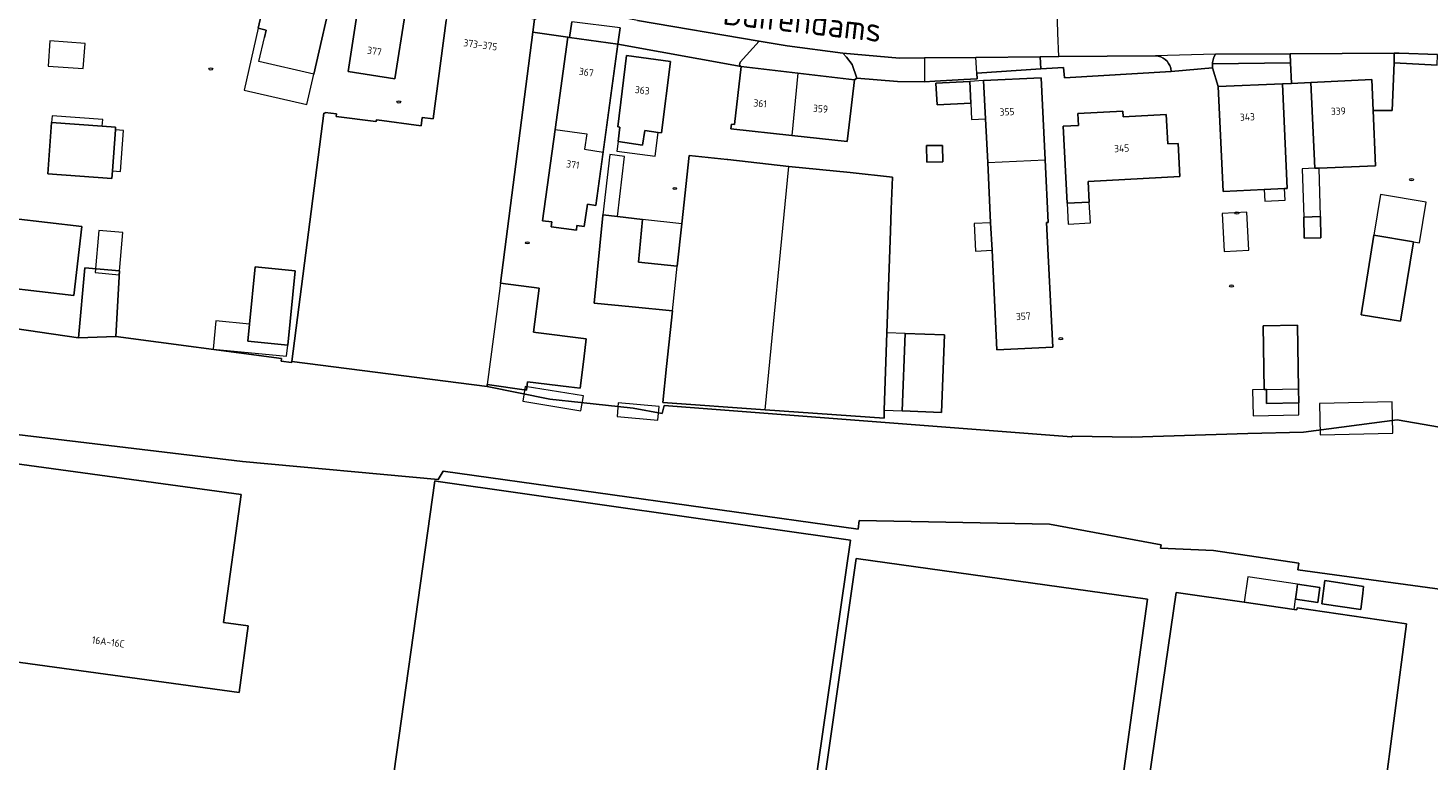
# Model space of a CAD drawing. Header units: metres. Extents: x 92650 to 117222, y 425801 to 461092.
# Tile 97 of 146: x 115553 to 115727, y 426360 to 426452. Entities that reach past the tile are written whole.
import ezdxf
from ezdxf.enums import TextEntityAlignment as Align

# ---------------------------------------------------------------- set-up
doc = ezdxf.new("R2010")
doc.units = ezdxf.units.M
doc.layers.get('0').update_dxf_attribs({"color": 253, "linetype": 'CONTINUOUS', "lineweight": 15})
for name, color, linetype, lineweight in [('B-WE-IE-MEUBILAIR-S', 253, 'CONTINUOUS', 15), ('B-WE-KW-KUNSTWERK_STEIGER-GV', 253, 'CONTINUOUS', 15), ('B-WE-OG-BEBOUWING-GV', 253, 'CONTINUOUS', 15), ('B-WE-OG-BEBOUWING-T18', 253, 'CONTINUOUS', 15), ('B-WE-OG-BEBOUWING_LUIFEL-GV', 253, 'CONTINUOUS', 15), ('B-WE-OG-BEBOUWING_OVERBOUWING-GV', 253, 'CONTINUOUS', 15), ('B-WE-OG-TERREIN_ERF-GV', 253, 'CONTINUOUS', 15), ('B-WE-OG-TOPOGRAFIE-T18', 7, 'CONTINUOUS', 15), ('B-WE-OG-WATER-GV', 253, 'CONTINUOUS', 15), ('B-WE-OG-WATER_SLOOT-GV', 253, 'CONTINUOUS', 15), ('B-WE-VH-GESLOTENVERHARDING_ASFALT-GV', 253, 'CONTINUOUS', 15), ('B-WE-VH-HALFVERHARDING_GRIND-GV', 253, 'CONTINUOUS', 15), ('B-WE-VH-OPENVERHARDING_BETONSTRAATSTEEN-GV', 253, 'CONTINUOUS', 15), ('B-WE-VH-OPENVERHARDING_SIERBESTRATING-GV', 253, 'CONTINUOUS', 15), ('B-WE-VH-OPENVERHARDING_STRAATBAKSTEEN-GV', 253, 'CONTINUOUS', 15), ('B-WE-VH-OPENVERHARDING_TEGEL-GV', 253, 'CONTINUOUS', 15)]:
    doc.layers.add(name, color=color, linetype=linetype, lineweight=lineweight)
doc.styles.add('NLCS-ISO', font='NLCS-ISO.ttf')
doc.styles.add('NLCS-ISO-M200-T18', font='NLCS-ISO.ttf', dxfattribs={"height": 0.36})

# ---------------------------------------------------------------- blocks, each defined once
blk = doc.blocks.new('SIE-MEUBILAIR_PUT_RIOOLPUT-SO')
blk.add_ellipse((0, 0), major_axis=(1.25, 0), ratio=0.54)
at = {"style": 'NLCS-ISO'}
blk.add_text('ri', height=0.75, dxfattribs=at).set_placement((-0.04, 0.07), align=Align.MIDDLE_CENTER)

msp = doc.modelspace()

# ---------------------------------------------------------------- linework, layer by layer
at = {"layer": 'B-WE-KW-KUNSTWERK_STEIGER-GV', "transparency": 33554687, "flags": 128}
for points in [[(115622.075, 426403.949), (115622.383, 426405.809), (115615.178, 426407), (115614.87, 426405.14)], [(115626.711, 426404.952), (115626.564, 426403.251), (115631.639, 426402.812), (115631.786, 426404.513)], [(115722.918, 426401.188), (115722.837, 426405.078), (115713.816, 426404.89), (115713.897, 426400.999)]]:
    msp.add_lwpolyline(points, close=True, dxfattribs=at)
at = {"layer": 'B-WE-OG-BEBOUWING-GV', "transparency": 33554687, "flags": 128}
for points in [[(115588.898, 426445.772), (115591.36, 426456.501), (115583.583, 426458.285), (115582.011, 426451.466), (115582.021, 426451.464), (115582.982, 426451.243), (115582.775, 426450.34)], [(115612.088, 426419.828), (115616.122, 426450.988), (115616.328, 426452.578), (115605.535, 426453.975), (115605.335, 426452.428), (115603.754, 426440.209), (115602.385, 426440.386), (115602.254, 426439.37), (115596.732, 426440.085), (115596.627, 426439.885), (115591.686, 426440.524), (115591.726, 426440.829), (115590.333, 426441.01), (115590.321, 426440.915), (115590.156, 426440.936), (115586.166, 426410.106), (115610.425, 426406.966), (115610.459, 426407.23)], [(115582.021, 426451.464), (115580.27, 426443.781), (115588.036, 426442.011), (115588.898, 426445.772), (115582.086, 426447.332), (115582.775, 426450.34)], [(115649.01, 426445.899), (115641.98, 426446.719), (115641.138, 426439.499), (115640.78, 426439.54), (115640.711, 426438.958), (115648.263, 426438.163)], [(115618.87, 426438.888), (115617.305, 426427.571), (115618.463, 426427.411), (115618.38, 426426.815), (115621.513, 426426.382), (115621.595, 426426.973), (115622.5, 426426.848), (115622.881, 426429.605), (115623.914, 426429.462), (115624.831, 426436.09)], [(115633.463, 426416.389), (115632.726, 426409.463), (115632.249, 426404.983), (115644.97, 426404.08), (115647.888, 426434.29), (115640.307, 426435.164), (115640.261, 426435.169), (115635.516, 426435.674), (115634.61, 426427.164), (115634.054, 426421.943)], [(115644.97, 426404.08), (115659.72, 426403.03), (115659.755, 426404.04), (115660.087, 426413.658), (115660.523, 426426.28), (115660.618, 426429.012), (115660.756, 426432.987), (115655.513, 426433.546), (115647.888, 426434.29)], [(115672.597, 426434.791), (115672.966, 426427.309), (115673.135, 426423.894), (115673.745, 426411.539), (115680.681, 426411.881), (115679.918, 426427.348), (115680.032, 426427.354), (115680.119, 426427.358), (115679.735, 426435.144)], [(115707.209, 426406.602), (115707.24, 426404.872), (115711.226, 426404.936), (115711.195, 426406.673)]]:
    msp.add_lwpolyline(points, dxfattribs=at)
for points in [[(115600.237, 426453.315), (115599.521, 426453.427), (115599.208, 426454.218), (115597.94, 426454.417), (115597.475, 426453.714), (115594.438, 426454.19), (115593.171, 426446.117), (115598.964, 426445.208)], [(115620.668, 426450.335), (115620.458, 426450.364), (115618.87, 426438.888), (115622.83, 426438.34), (115622.54, 426436.44), (115624.831, 426436.09), (115626.687, 426449.503)], [(115626.697, 426437.403), (115629.74, 426436.969), (115630.003, 426438.766), (115631.689, 426438.541), (115632.102, 426438.486), (115633.208, 426447.331), (115627.739, 426448.07), (115626.657, 426439.212), (115626.911, 426439.178)], [(115656.045, 426445.079), (115649.01, 426445.899), (115648.263, 426438.163), (115655.15, 426437.405), (115655.393, 426439.489)], [(115670.368, 426444.875), (115666.174, 426444.668), (115666.307, 426441.972), (115670.501, 426442.178)], [(115679.735, 426435.144), (115679.233, 426445.312), (115672.095, 426444.96), (115672.329, 426440.225), (115672.597, 426434.791)], [(115713.741, 426434.099), (115720.777, 426434.4), (115720.485, 426441.25), (115720.32, 426445.107), (115712.716, 426444.749), (115713.218, 426434.077)], [(115709.466, 426431.559), (115709.798, 426431.574), (115709.221, 426444.57), (115701.23, 426444.215), (115701.83, 426431.207), (115706.945, 426431.443)], [(115685.076, 426432.431), (115696.472, 426433.045), (115696.25, 426437.166), (115694.97, 426437.097), (115694.773, 426440.765), (115689.431, 426440.478), (115689.393, 426441.188), (115683.774, 426440.886), (115683.854, 426439.406), (115681.955, 426439.309), (115682.461, 426429.742), (115685.211, 426429.887)], [(115563.909, 426433.764), (115564.272, 426438.851), (115564.295, 426439.177), (115562.648, 426439.298), (115556.339, 426439.762), (115555.884, 426433.387), (115563.841, 426432.818)], [(115667.02, 426434.881), (115666.984, 426436.924), (115664.986, 426436.89), (115665.021, 426434.847)], [(115551.589, 426427.851), (115550.587, 426419.277), (115559.098, 426418.282), (115560.1, 426426.857)], [(115628.464, 426416.87), (115633.463, 426416.389), (115634.054, 426421.943), (115629.22, 426422.434), (115629.73, 426427.725), (115626.64, 426428.08), (115624.796, 426428.292), (115624.785, 426428.201), (115623.738, 426417.325)], [(115713.909, 426428.081), (115711.839, 426428.02), (115711.916, 426425.383), (115713.987, 426425.444)], [(115725.486, 426424.95), (115720.55, 426425.765), (115718.96, 426415.896), (115723.861, 426415.106)], [(115585.67, 426412.111), (115586.583, 426421.346), (115581.62, 426421.837), (115580.914, 426414.705), (115580.706, 426412.602)], [(115621.988, 426406.76), (115622.433, 426410.386), (115622.74, 426412.9), (115616.47, 426413.67), (115616.187, 426413.714), (115616.898, 426419.206), (115612.088, 426419.828), (115611.63, 426416.29), (115610.459, 426407.23), (115615.336, 426406.516), (115615.337, 426406.521), (115615.459, 426407.561), (115620.563, 426406.935)], [(115662.35, 426413.58), (115661.98, 426403.96), (115666.87, 426403.772), (115667.25, 426413.39)], [(115711.054, 426414.589), (115706.795, 426414.513), (115706.936, 426406.597), (115707.209, 426406.602), (115711.195, 426406.673)], [(115547.237, 426373.441), (115547.306, 426373.431), (115579.637, 426368.993), (115580.771, 426377.253), (115577.7, 426377.674), (115579.899, 426393.575), (115550.554, 426397.604)], [(115608.161, 426349.184), (115611.262, 426348.749), (115618.746, 426347.699), (115618.943, 426349.066), (115623.932, 426348.348), (115623.818, 426347.558), (115626.594, 426347.172), (115630.83, 426346.582), (115632.921, 426346.291), (115646.128, 426344.454), (115646.682, 426348.498), (115649.797, 426348.049), (115655.543, 426387.907), (115604.35, 426395.187), (115603.928, 426395.247), (115597.675, 426350.661)], [(115687.568, 426345.127), (115692.444, 426380.557), (115656.278, 426385.61), (115650.901, 426347.894), (115650.659, 426346.199), (115662.879, 426344.503), (115663.445, 426348.512)], [(115713.59, 426380.15), (115713.86, 426382.01), (115711.065, 426382.439), (115711.06, 426382.44), (115710.944, 426381.449), (115710.84, 426380.563), (115710.84, 426380.56)], [(115714.1, 426379.983), (115714.1, 426379.98), (115718.94, 426379.29), (115718.94, 426379.293), (115719.174, 426381.325), (115719.27, 426382.16), (115714.48, 426382.88)], [(115696.046, 426336.443), (115712.515, 426334.053), (115718.811, 426333.139), (115724.622, 426377.517), (115711.011, 426379.502), (115710.973, 426379.241), (115710.655, 426379.287), (115704.444, 426380.189), (115696.004, 426381.415), (115690.651, 426344.702), (115689.583, 426337.381)]]:
    msp.add_lwpolyline(points, close=True, dxfattribs=at)
at = {"layer": 'B-WE-OG-BEBOUWING_LUIFEL-GV', "transparency": 33554687, "flags": 128}
for points in [[(115672.095, 426444.96), (115670.368, 426444.875), (115670.501, 426442.178), (115670.602, 426440.14), (115672.329, 426440.225)], [(115562.708, 426440.123), (115556.4, 426440.587), (115556.339, 426439.762), (115562.648, 426439.298)], [(115563.909, 426433.764), (115564.906, 426433.693), (115565.269, 426438.78), (115564.272, 426438.851)], [(115631.689, 426438.541), (115630.003, 426438.766), (115629.74, 426436.969), (115626.697, 426437.403), (115626.539, 426436.219), (115631.295, 426435.584)], [(115626.64, 426428.08), (115627.496, 426435.526), (115625.66, 426435.81), (115624.796, 426428.292)], [(115711.839, 426428.02), (115713.909, 426428.081), (115713.741, 426434.099), (115713.218, 426434.077), (115711.662, 426434.031)], [(115709.533, 426430.111), (115709.466, 426431.559), (115706.945, 426431.443), (115707.012, 426429.995)], [(115726.221, 426424.829), (115727.055, 426429.88), (115721.384, 426430.816), (115720.55, 426425.765), (115725.486, 426424.95)], [(115685.211, 426429.887), (115682.461, 426429.742), (115682.598, 426427.148), (115685.348, 426427.293)], [(115629.22, 426422.434), (115634.054, 426421.943), (115634.61, 426427.164), (115629.73, 426427.725)], [(115671.093, 426423.793), (115673.135, 426423.894), (115672.966, 426427.309), (115670.925, 426427.208)], [(115585.534, 426410.73), (115585.67, 426412.111), (115580.706, 426412.602), (115580.914, 426414.705), (115576.759, 426415.116), (115576.414, 426411.633)], [(115662.35, 426413.58), (115660.087, 426413.658), (115659.755, 426404.04), (115661.98, 426403.96)], [(115711.25, 426403.448), (115711.226, 426404.936), (115707.24, 426404.872), (115707.209, 426406.602), (115706.936, 426406.597), (115705.486, 426406.57), (115705.545, 426403.343)], [(115710.84, 426380.563), (115710.944, 426381.449), (115711.06, 426382.44), (115704.901, 426383.334), (115704.444, 426380.189), (115710.655, 426379.287), (115710.84, 426380.56)]]:
    msp.add_lwpolyline(points, close=True, dxfattribs=at)
at = {"layer": 'B-WE-OG-BEBOUWING_OVERBOUWING-GV', "transparency": 33554687, "flags": 128}
for points in [[(115560.272, 426446.452), (115560.506, 426449.584), (115556.149, 426449.909), (115555.916, 426446.777)], [(115701.711, 426428.445), (115701.97, 426423.76), (115705.038, 426423.93), (115704.779, 426428.615)], [(115562.207, 426426.35), (115561.749, 426421.12), (115564.737, 426420.859), (115565.195, 426426.089)]]:
    msp.add_lwpolyline(points, close=True, dxfattribs=at)
at = {"layer": 'B-WE-OG-TERREIN_ERF-GV', "transparency": 33554687, "flags": 128}
for points in [[(115591.36, 426456.501), (115588.898, 426445.772), (115582.086, 426447.332), (115582.775, 426450.34), (115582.982, 426451.243), (115582.021, 426451.464), (115582.011, 426451.466), (115583.583, 426458.285), (115583.836, 426459.509), (115583.934, 426459.696), (115584.049, 426459.817), (115584.265, 426459.896), (115584.438, 426459.894), (115591.286, 426458.306), (115591.482, 426458.21), (115591.631, 426458.07), (115591.707, 426457.838)], [(115631.689, 426438.541), (115630.003, 426438.766), (115629.74, 426436.969), (115626.697, 426437.403), (115626.911, 426439.178), (115626.657, 426439.212), (115627.739, 426448.07), (115633.208, 426447.331), (115632.102, 426438.486)], [(115666.174, 426444.668), (115670.368, 426444.875), (115670.501, 426442.178), (115666.307, 426441.972)], [(115679.233, 426445.312), (115679.735, 426435.144), (115680.119, 426427.358), (115680.032, 426427.354), (115679.918, 426427.348), (115680.681, 426411.881), (115673.745, 426411.539), (115673.135, 426423.894), (115672.966, 426427.309), (115672.597, 426434.791), (115672.329, 426440.225), (115672.095, 426444.96)], [(115683.854, 426439.406), (115683.774, 426440.886), (115689.393, 426441.188), (115689.431, 426440.478), (115694.773, 426440.765), (115694.97, 426437.097), (115696.25, 426437.166), (115696.472, 426433.045), (115685.076, 426432.431), (115685.211, 426429.887), (115682.461, 426429.742), (115681.955, 426439.309)], [(115564.272, 426438.851), (115563.909, 426433.764), (115563.841, 426432.818), (115555.884, 426433.387), (115556.339, 426439.762), (115562.648, 426439.298), (115564.295, 426439.177)], [(115667.02, 426434.881), (115665.021, 426434.847), (115664.986, 426436.89), (115666.984, 426436.924)], [(115644.97, 426404.08), (115632.249, 426404.983), (115632.726, 426409.463), (115633.463, 426416.389), (115628.464, 426416.87), (115623.738, 426417.325), (115624.785, 426428.201), (115624.796, 426428.292), (115626.64, 426428.08), (115629.73, 426427.725), (115629.22, 426422.434), (115634.054, 426421.943), (115634.61, 426427.164), (115635.516, 426435.674), (115640.261, 426435.169), (115640.307, 426435.164), (115647.888, 426434.29), (115655.513, 426433.546), (115660.756, 426432.987), (115660.618, 426429.012), (115660.523, 426426.28), (115660.087, 426413.658), (115659.755, 426404.04), (115659.72, 426403.03)], [(115551.589, 426427.851), (115560.1, 426426.857), (115559.098, 426418.282), (115550.587, 426419.277)], [(115713.909, 426428.081), (115713.987, 426425.444), (115711.916, 426425.383), (115711.839, 426428.02)], [(115725.486, 426424.95), (115723.861, 426415.106), (115718.96, 426415.896), (115720.55, 426425.765)], [(115580.914, 426414.705), (115581.62, 426421.837), (115586.583, 426421.346), (115585.67, 426412.111), (115580.706, 426412.602)], [(115667.25, 426413.39), (115666.87, 426403.772), (115661.98, 426403.96), (115662.35, 426413.58)], [(115711.054, 426414.589), (115711.195, 426406.673), (115711.226, 426404.936), (115707.24, 426404.872), (115707.209, 426406.602), (115706.936, 426406.597), (115706.795, 426414.513)], [(115550.554, 426397.604), (115579.899, 426393.575), (115577.7, 426377.674), (115580.771, 426377.253), (115579.637, 426368.993), (115547.306, 426373.431), (115547.237, 426373.441)], [(115711.06, 426382.44), (115711.065, 426382.439), (115713.86, 426382.01), (115713.59, 426380.15), (115710.84, 426380.56), (115710.84, 426380.563), (115710.944, 426381.449)], [(115718.94, 426379.293), (115718.94, 426379.29), (115714.1, 426379.98), (115714.1, 426379.983), (115714.48, 426382.88), (115719.27, 426382.16), (115719.174, 426381.325)]]:
    msp.add_lwpolyline(points, close=True, dxfattribs=at)
for points in [[(115600.237, 426453.315), (115598.964, 426445.208), (115593.171, 426446.117), (115594.438, 426454.19)], [(115535.628, 426416.531), (115559.695, 426413.006), (115560.464, 426421.714), (115564.779, 426421.336), (115564.327, 426413.205), (115584.919, 426410.446), (115584.85, 426410.12), (115586.146, 426409.96), (115586.166, 426410.106), (115590.156, 426440.936), (115590.321, 426440.915), (115590.333, 426441.01), (115591.726, 426440.829), (115591.686, 426440.524), (115596.627, 426439.885), (115596.732, 426440.085), (115602.254, 426439.37), (115602.385, 426440.386), (115603.754, 426440.209), (115605.335, 426452.428)], [(115728.414, 426446.877), (115723.056, 426447.163), (115722.828, 426441.25), (115720.485, 426441.25), (115720.777, 426434.4), (115713.741, 426434.099), (115713.218, 426434.077), (115712.716, 426444.749), (115710.324, 426444.626), (115709.221, 426444.57), (115709.798, 426431.574), (115709.466, 426431.559), (115706.945, 426431.443), (115701.83, 426431.207), (115701.23, 426444.215), (115700.522, 426446.562), (115695.39, 426446.095), (115682.121, 426445.302), (115682.024, 426446.603), (115679.178, 426446.419), (115671.243, 426445.905), (115671.285, 426445.188), (115669.64, 426445.091), (115666.042, 426444.879), (115664.74, 426444.8), (115661.417, 426444.837), (115656.338, 426445.266), (115656.045, 426445.079), (115655.393, 426439.489), (115655.15, 426437.405), (115648.263, 426438.163), (115640.711, 426438.958), (115640.78, 426439.54), (115641.138, 426439.499), (115641.98, 426446.719), (115626.687, 426449.503), (115623.914, 426429.462), (115622.881, 426429.605), (115622.5, 426426.848), (115621.595, 426426.973), (115621.513, 426426.382), (115618.38, 426426.815), (115618.463, 426427.411), (115617.305, 426427.571), (115618.87, 426438.888), (115620.458, 426450.364), (115616.122, 426450.988), (115612.088, 426419.828), (115616.898, 426419.206), (115616.187, 426413.714), (115616.47, 426413.67), (115622.74, 426412.9), (115622.433, 426410.386), (115621.988, 426406.76), (115620.563, 426406.935), (115615.459, 426407.561), (115615.337, 426406.521), (115615.336, 426406.516), (115610.459, 426407.23), (115610.425, 426406.966), (115618.235, 426405.427), (115622.085, 426405), (115628.574, 426404.281), (115632.186, 426403.621), (115632.4, 426404.622), (115659.871, 426402.5), (115682.999, 426400.713), (115683.118, 426400.822), (115690.5, 426400.688), (115704.914, 426401.125), (115711.805, 426401.313), (115723.43, 426402.844), (115745.68, 426399)], [(115840.228, 426356.874), (115821.414, 426359.313), (115779.719, 426366.938), (115763.247, 426369.406), (115760.058, 426369.86), (115749.755, 426371.428), (115743.575, 426372.354), (115735.93, 426373.5), (115736.313, 426380.781), (115711.114, 426384.223), (115711.224, 426385.025), (115700.642, 426386.635), (115694.075, 426386.887), (115694.153, 426387.301), (115680.293, 426389.905), (115656.652, 426390.343), (115656.503, 426389.275), (115604.955, 426396.463), (115604.367, 426395.438), (115580.055, 426397.688), (115542.305, 426402.188)], [(115597.675, 426350.661), (115603.928, 426395.247), (115604.35, 426395.187), (115655.543, 426387.907), (115649.797, 426348.049)], [(115650.901, 426347.894), (115656.278, 426385.61), (115692.444, 426380.557), (115687.568, 426345.127)], [(115690.651, 426344.702), (115696.004, 426381.415), (115704.444, 426380.189), (115710.655, 426379.287), (115710.973, 426379.241), (115711.011, 426379.502), (115724.622, 426377.517), (115718.811, 426333.139)]]:
    msp.add_lwpolyline(points, dxfattribs=at)
at = {"layer": 'B-WE-OG-WATER-GV', "transparency": 33554687, "flags": 128}
for points in [[(115745.68, 426399), (115723.43, 426402.844), (115711.805, 426401.313), (115704.914, 426401.125), (115690.5, 426400.688), (115683.118, 426400.822), (115682.999, 426400.713), (115659.871, 426402.5), (115632.4, 426404.622), (115632.186, 426403.621), (115628.574, 426404.281), (115622.085, 426405), (115618.235, 426405.427), (115610.425, 426406.966), (115586.166, 426410.106), (115586.146, 426409.96), (115584.85, 426410.12), (115584.919, 426410.446), (115564.327, 426413.205), (115559.695, 426413.006), (115535.628, 426416.531)], [(115542.305, 426402.188), (115580.055, 426397.688), (115604.367, 426395.438), (115604.955, 426396.463), (115656.503, 426389.275), (115656.652, 426390.343), (115680.293, 426389.905), (115694.153, 426387.301), (115694.075, 426386.887), (115700.642, 426386.635), (115711.224, 426385.025), (115711.114, 426384.223), (115736.313, 426380.781), (115735.93, 426373.5), (115743.575, 426372.354), (115749.755, 426371.428), (115760.058, 426369.86), (115763.247, 426369.406), (115779.719, 426366.938), (115821.414, 426359.313)]]:
    msp.add_lwpolyline(points, dxfattribs=at)
at = {"layer": 'B-WE-OG-WATER_SLOOT-GV', "transparency": 33554687, "flags": 128}
msp.add_lwpolyline([(115559.695, 426413.006), (115564.327, 426413.205), (115564.779, 426421.336), (115560.464, 426421.714)], close=True, dxfattribs=at)
at = {"layer": 'B-WE-VH-GESLOTENVERHARDING_ASFALT-GV', "transparency": 33554687, "flags": 128}
for points in [[(115629.102, 426452.426), (115644.211, 426449.856), (115647.683, 426449.295), (115654.599, 426448.386), (115661.654, 426447.774), (115664.74, 426447.8), (115671.128, 426447.854), (115679.104, 426447.921), (115681.423, 426447.967), (115681.318, 426450.86), (115681.208, 426453.884)], [(115695.39, 426446.095), (115700.522, 426446.562), (115700.51, 426447.041), (115700.506, 426447.207), (115700.677, 426447.862), (115700.885, 426448.263), (115693.442, 426448.06)], [(115700.885, 426448.263), (115710.161, 426448.312), (115723.054, 426448.379), (115723.703, 426448.382), (115728.476, 426448.223)], [(115681.423, 426447.967), (115693.442, 426448.06)], [(115695.341, 426446.512), (115695.39, 426446.095)]]:
    msp.add_lwpolyline(points, dxfattribs=at)
at = {"layer": 'B-WE-VH-GESLOTENVERHARDING_ASFALT-GV', "transparency": 33554687}
msp.add_lwpolyline([(115693.442, 426448.06, -0.3200084), (115695.341, 426446.512)], format="xyb", dxfattribs=at)
at = {"layer": 'B-WE-VH-HALFVERHARDING_GRIND-GV', "transparency": 33554687, "flags": 128}
for points in [[(115693.442, 426448.06), (115681.423, 426447.967), (115679.104, 426447.921)], [(115679.104, 426447.921), (115679.178, 426446.419), (115682.024, 426446.603), (115682.121, 426445.302), (115695.39, 426446.095), (115695.341, 426446.512)]]:
    msp.add_lwpolyline(points, dxfattribs=at)
at = {"layer": 'B-WE-VH-HALFVERHARDING_GRIND-GV', "transparency": 33554687}
msp.add_lwpolyline([(115695.341, 426446.512, 0.3200084), (115693.442, 426448.06)], format="xyb", dxfattribs=at)
at = {"layer": 'B-WE-VH-HALFVERHARDING_GRIND-GV', "transparency": 33554687, "flags": 128}
msp.add_lwpolyline([(115700.522, 426446.562), (115701.23, 426444.215), (115709.221, 426444.57), (115710.324, 426444.626), (115710.211, 426447.181), (115700.51, 426447.041)], close=True, dxfattribs=at)
at = {"layer": 'B-WE-VH-OPENVERHARDING_BETONSTRAATSTEEN-GV', "transparency": 33554687, "flags": 128}
for points in [[(115621.112, 426453.965), (115620.356, 426454.11), (115616.72, 426454.792), (115616.587, 426453.674), (115616.454, 426452.562), (115616.328, 426452.578), (115616.122, 426450.988), (115620.458, 426450.364), (115620.668, 426450.335), (115620.956, 426452.254)], [(115626.957, 426451.536), (115626.687, 426449.503), (115641.98, 426446.719), (115641.78, 426446.914), (115641.865, 426447.264), (115644.211, 426449.856), (115629.102, 426452.426), (115627.165, 426452.799)], [(115664.74, 426447.8), (115661.654, 426447.774), (115654.599, 426448.386), (115655.072, 426447.885), (115655.754, 426446.967), (115656.338, 426445.266), (115661.417, 426444.837), (115664.74, 426444.8)], [(115671.243, 426445.905), (115679.178, 426446.419), (115679.104, 426447.921), (115671.128, 426447.854)]]:
    msp.add_lwpolyline(points, dxfattribs=at)
for points in [[(115700.51, 426447.041), (115710.211, 426447.181), (115710.161, 426448.312), (115700.885, 426448.263), (115700.677, 426447.862), (115700.506, 426447.207)], [(115728.476, 426448.223), (115723.703, 426448.382), (115723.054, 426448.379), (115723.056, 426447.891), (115723.056, 426447.163), (115728.414, 426446.877)], [(115666.042, 426444.879), (115669.64, 426445.091), (115671.285, 426445.188), (115671.243, 426445.905), (115671.128, 426447.854), (115664.74, 426447.8), (115664.74, 426444.8)]]:
    msp.add_lwpolyline(points, close=True, dxfattribs=at)
at = {"layer": 'B-WE-VH-OPENVERHARDING_SIERBESTRATING-GV', "transparency": 33554687, "flags": 128}
msp.add_lwpolyline([(115712.716, 426444.749), (115720.32, 426445.107), (115720.485, 426441.25), (115722.828, 426441.25), (115723.056, 426447.163), (115723.056, 426447.891), (115723.054, 426448.379), (115710.161, 426448.312), (115710.211, 426447.181), (115710.324, 426444.626)], close=True, dxfattribs=at)
at = {"layer": 'B-WE-VH-OPENVERHARDING_STRAATBAKSTEEN-GV', "transparency": 33554687, "flags": 128}
msp.add_lwpolyline([(115620.956, 426452.254), (115620.668, 426450.335), (115626.687, 426449.503), (115626.957, 426451.536)], close=True, dxfattribs=at)
at = {"layer": 'B-WE-VH-OPENVERHARDING_TEGEL-GV', "transparency": 33554687, "flags": 128}
msp.add_lwpolyline([(115654.599, 426448.386), (115647.683, 426449.295), (115644.211, 426449.856), (115641.865, 426447.264), (115641.78, 426446.914), (115641.98, 426446.719), (115649.01, 426445.899), (115656.045, 426445.079), (115656.338, 426445.266), (115655.754, 426446.967), (115655.072, 426447.885)], close=True, dxfattribs=at)

# ---------------------------------------------------------------- block references
at = {"layer": 'B-WE-IE-MEUBILAIR-S', "transparency": 33554687, "xscale": 0.2, "yscale": 0.2, "zscale": 0.2}
for p in [(115576.12, 426446.407), (115599.469, 426442.309), (115725.243, 426432.665), (115633.75, 426431.562), (115703.551, 426428.528), (115615.428, 426424.828), (115702.88, 426419.47), (115681.675, 426412.931)]:
    msp.add_blockref('SIE-MEUBILAIR_PUT_RIOOLPUT-SO', p, dxfattribs=at)

# ---------------------------------------------------------------- texts
at = {"layer": 'B-WE-OG-BEBOUWING-T18', "transparency": 33554687, "style": 'NLCS-ISO-M200-T18'}
for s, rotation, p in [('373-375', 352.6, (115609.601, 426449.415)), ('377', 351.1, (115596.44, 426448.623)), ('367', 352.1, (115622.751, 426446.009)), ('363', 352.9, (115629.7, 426443.769)), ('361', 354.5, (115644.34, 426442.137)), ('359', 355.9, (115651.837, 426441.478)), ('355', 2.8, (115674.995, 426441.098)), ('339', 2.7, (115716.137, 426441.176)), ('343', 2.5, (115704.843, 426440.452)), ('345', 3.1, (115689.233, 426436.561)), ('371', 352.1, (115621.085, 426434.543)), ('357', 2.8, (115677.016, 426415.705)), ('16A-16C', 352.2, (115563.388, 426375.261))]:
    msp.add_text(s, height=0.9, rotation=rotation, dxfattribs=at).set_placement(p, align=Align.MIDDLE)
at = {"layer": 'B-WE-OG-TOPOGRAFIE-T18', "transparency": 33554687, "style": 'NLCS-ISO-M200-T18'}
msp.add_text('Buitendams', height=3, rotation=353.5, dxfattribs=at).set_placement((115649.585, 426452.337), align=Align.MIDDLE)

doc.saveas('drawing.dxf')
